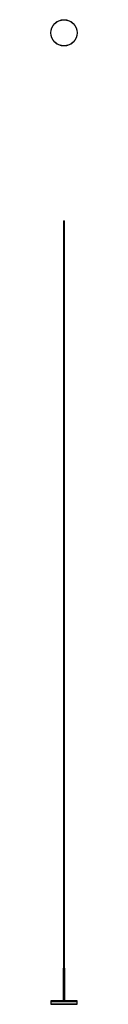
# Model space of a CAD drawing. Header units: millimetres. Extents: x 3208 to 3309, y 3159 to 6943.
import ezdxf

# ---------------------------------------------------------------- set-up
doc = ezdxf.new("R2010")
doc.units = ezdxf.units.MM
doc.header["$LTSCALE"] = 20

msp = doc.modelspace()

# ---------------------------------------------------------------- linework, layer by layer
at = {"color": 7, "linetype": 'Continuous', "lineweight": 25}
for p, q in [((3257.4, 6169.9), (3257.4, 3297.9)), ((3257.4, 6169.9), (3260.2, 6169.9)), ((3260.2, 3297.9), (3260.2, 6169.9)), ((3255.8, 3297.9), (3255.8, 3172.2)), ((3255.8, 3297.9), (3261.8, 3297.9)), ((3261.8, 3171.9), (3261.8, 3297.9)), ((3208.5, 3168.4), (3208.3, 3158.8)), ((3208.3, 3158.8), (3309.3, 3158.8)), ((3309.1, 3168.4), (3208.5, 3168.4)), ((3309.1, 3158.6), (3208.5, 3158.6)), ((3208.6, 3171.6), (3208.6, 3168.6)), ((3258.8, 3171.6), (3208.6, 3171.6)), ((3258.8, 3168.6), (3208.6, 3168.6)), ((3226.8, 3171.9), (3226.8, 3171.6)), ((3258.8, 3171.9), (3226.8, 3171.9)), ((3255.8, 3172.2), (3255.8, 3171.9)), ((3255.8, 3171.9), (3255.9, 3171.9)), ((3258.4, 3172.4), (3258.4, 3172.4)), ((3258.4, 3172.4), (3258.4, 3172.2)), ((3258.4, 3172.4), (3258.4, 3172.1)), ((3258.4, 3172.2), (3258.4, 3172.1)), ((3290.8, 3171.9), (3258.8, 3171.9)), ((3309, 3171.6), (3258.8, 3171.6)), ((3309, 3168.6), (3258.8, 3168.6)), ((3290.8, 3171.6), (3290.8, 3171.9)), ((3309, 3168.6), (3309, 3171.6)), ((3309.3, 3158.8), (3309.1, 3168.4))]:
    msp.add_line(p, q, dxfattribs=at)
for radius in [50.5, 50.3]:
    msp.add_circle((3258.8, 6892.4), radius, dxfattribs=at)
for centre, start, end in [((3208.5, 3158.8), 179, 270), ((3208.7, 3168.4), 90, 179), ((3308.9, 3168.4), 1, 90), ((3309.1, 3158.8), 270, 1)]:
    msp.add_arc(centre, 0.2, start, end, dxfattribs=at)
msp.add_open_spline([(3255.8, 3171.9), (3255.8, 3172), (3255.8, 3172), (3256.3, 3172), (3257.2, 3172.1), (3258, 3172.2), (3258.4, 3172.2)], degree=3, knots=[0, 0, 0, 0, 0.18198, 0.454653, 0.727327, 1, 1, 1, 1], dxfattribs=at)

doc.saveas('drawing.dxf')
